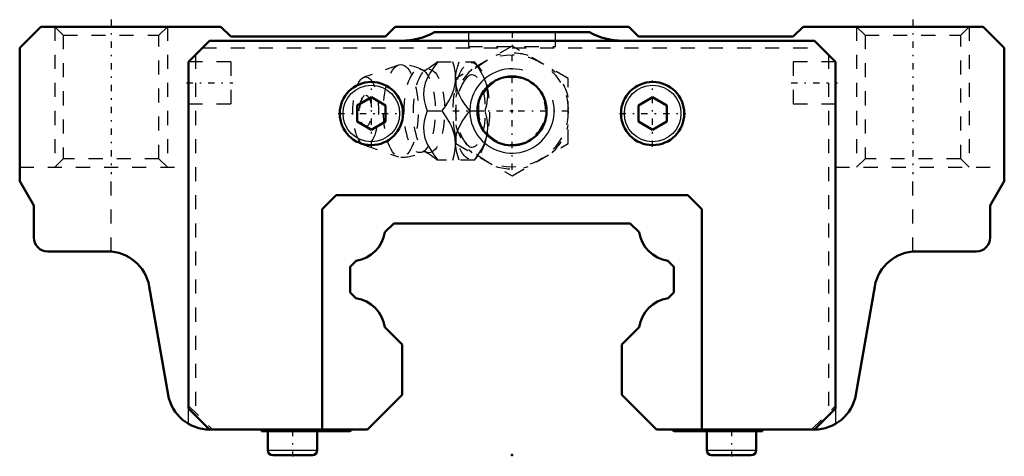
# Model space of a CAD drawing. Header units: millimetres. Extents: x -35 to 35, y -0.1 to 31.
import ezdxf

# ---------------------------------------------------------------- set-up
doc = ezdxf.new("R2010")
doc.units = ezdxf.units.MM
doc.linetypes.add('Center', pattern=[1.5, 0.45, -0.5, 0.05, -0.5])
doc.linetypes.add('Dashed', pattern=[2, 1, -1])
for name, color, linetype, lineweight in [('2d ConnectionPoints', 7, 'Continuous', 50), ('AM_0', 7, 'Continuous', 50), ('AM_4', 3, 'Continuous', 25), ('AM_5', 3, 'Continuous', 25), ('AM_7', 7, 'Center', 25), ('AM_9', 6, 'Dashed', 25)]:
    doc.layers.add(name, color=color, linetype=linetype, lineweight=lineweight)

# ---------------------------------------------------------------- blocks, each defined once
blk = doc.blocks.new('1_rbu6rn5ptajs90g1rwl3r61qf________0_in_HSR25LC1SS_GK__BLOCK_1B_M6F__2')
at = {"layer": 'AM_5', "linetype": 'Dashed'}
blk.add_arc((0, 24.5), 2.386, 75, 15, dxfattribs=at)
at = {"layer": 'AM_7'}
for p, q in [((0, 20.3), (0, 28.7)), ((-4.2, 24.5), (4.2, 24.5))]:
    blk.add_line(p, q, dxfattribs=at)
at = {"layer": 'AM_9'}
for p, q in [((0, 29.119), (-4, 26.809)), ((4, 26.809), (0, 29.119)), ((-5.317, 28), (-2.667, 28)), ((-2.371, 27.651), (-2.667, 28)), ((-8.065, 27.771), (-10.522, 26.903)), ((-4, 26.809), (-4, 22.191)), ((4, 22.191), (4, 26.809)), ((-6.03, 24.5), (-4.96, 24.5)), ((-3.002, 24.5), (-1.932, 24.5)), ((-10.522, 22.097), (-8.065, 21.229)), ((-4, 22.191), (0, 19.881)), ((0, 19.881), (4, 22.191)), ((-2.667, 21), (-5.317, 21)), ((-2.667, 21), (-2.371, 21.349))]:
    blk.add_line(p, q, dxfattribs=at)
for points in [[(-5.273, 28), (-5.544, 27.636), (-5.795, 27.263), (-6.013, 26.878), (-6.18, 26.469), (-6.273, 26.054), (-6.286, 25.646), (-6.236, 25.25), (-6.145, 24.871), (-6.03, 24.5)], [(-5.316, 28.002), (-5.444, 27.884), (-5.606, 27.752), (-5.795, 27.614), (-6.01, 27.476), (-6.13, 27.407)], [(-4.96, 24.5), (-4.706, 24.859), (-4.479, 25.229), (-4.283, 25.625), (-4.136, 26.03), (-4.067, 26.311), (-4.026, 26.591), (-4.013, 26.878), (-4.026, 27.16), (-4.092, 27.586), (-4.203, 28)], [(-4.014, 26.869), (-3.965, 27.25), (-3.874, 27.629), (-3.759, 28)], [(-2.689, 28), (-2.435, 27.641), (-2.208, 27.271), (-2.012, 26.875), (-1.865, 26.47), (-1.796, 26.189), (-1.755, 25.909), (-1.742, 25.622), (-1.755, 25.34), (-1.821, 24.914), (-1.932, 24.5)], [(-6.128, 27.408), (-6.145, 27.4), (-6.182, 27.389), (-6.238, 27.384), (-6.298, 27.392), (-6.331, 27.402), (-6.341, 27.407)], [(-4.001, 26.436), (-4.002, 26.446), (-4.016, 26.833)], [(-3.002, 24.5), (-3.399, 25.046), (-3.581, 25.33), (-3.742, 25.622), (-3.908, 26.025), (-4.001, 26.436)], [(-4.203, 21), (-4.104, 21.359), (-4.038, 21.729), (-4.013, 22.125), (-4.04, 22.53), (-4.093, 22.811), (-4.174, 23.091), (-4.284, 23.378), (-4.419, 23.66), (-4.669, 24.086), (-4.96, 24.5)], [(-4.003, 22.552), (-3.917, 22.946), (-3.756, 23.351), (-3.532, 23.75), (-3.277, 24.129), (-3.002, 24.5)], [(-1.932, 24.5), (-1.833, 24.141), (-1.767, 23.771), (-1.742, 23.375), (-1.77, 22.97), (-1.822, 22.689), (-1.903, 22.409), (-2.013, 22.122), (-2.148, 21.84), (-2.398, 21.414), (-2.689, 21)], [(-6.03, 24.5), (-6.143, 24.136), (-6.234, 23.763), (-6.285, 23.378), (-6.275, 22.969), (-6.188, 22.554), (-6.024, 22.146), (-5.803, 21.75), (-5.548, 21.371), (-5.273, 21)], [(-4.014, 22.134), (-4.006, 22.525), (-4.003, 22.552)], [(-3.759, 21), (-3.92, 21.546), (-3.979, 21.83), (-4.013, 22.118)], [(-6.342, 21.593), (-6.329, 21.599), (-6.295, 21.609), (-6.241, 21.616), (-6.175, 21.609), (-6.141, 21.598), (-6.128, 21.592)], [(-6.128, 21.592), (-6.022, 21.531), (-5.814, 21.399), (-5.631, 21.267), (-5.471, 21.138), (-5.334, 21.016), (-5.313, 20.996)]]:
    blk.add_lwpolyline(points, dxfattribs=at)
blk.add_circle((0, 24.5), 4, dxfattribs=at)
for centre, radius, start, end in [((0, 24.5), 4.12, 73.86243, 106.13757), ((-7.903, 24.5), 3.3, 61.76048, 90), ((0, 24.5), 4.12, 133.86243, 166.13757), ((0, 24.5), 4.12, 13.86243, 46.13757), ((-9.071, 24.5), 1.82, 148.36971, 211.63029), ((0, 24.5), 4.12, 193.86243, 226.13757), ((0, 24.5), 4.12, 313.86243, 346.13757), ((-7.903, 24.5), 3.3, 270, 298.23952), ((0, 24.5), 4.12, 253.86243, 286.13757)]:
    blk.add_arc(centre, radius, start, end, dxfattribs=at)
for centre, major_axis in [((-7.903, 24.5), (0, 3.3)), ((-6.561, 24.5), (0, 2.965)), ((-5.9, 24.5), (0, 2.971)), ((-2.893, 24.5), (0, 3.445)), ((-10.403, 24.5), (0, 2.424)), ((-10.403, 24.5), (0, 1.117))]:
    blk.add_ellipse(centre, major_axis=major_axis, ratio=0.374607, dxfattribs=at)
blk.add_ellipse((-2.841, 24.5), major_axis=(0, -2.572), ratio=0.374607, start_param=5.781061, end_param=9.926902, dxfattribs=at)
blk = doc.blocks.new('2_HSR25LCSSB_M6F11_S_0_in_HSR25LC1SS_GK__BLOCK_1B_M6F__2')
at = {"layer": 'AM_0'}
for p, q in [((-33.5, 30.5), (-35, 29)), ((-20.7, 30.5), (-33.5, 30.5)), ((-20, 29.8), (-20.7, 30.5)), ((-8.3, 30.5), (-9, 29.8)), ((8.3, 30.5), (-8.3, 30.5)), ((5.5, 30.1), (-5.5, 30.1)), ((9, 29.8), (8.3, 30.5)), ((20.7, 30.5), (20, 29.8)), ((33.5, 30.5), (20.7, 30.5)), ((35, 29), (33.5, 30.5)), ((-23, 28), (-21.5, 29.5)), ((-21.5, 29.5), (21.5, 29.5)), ((-9, 29.8), (-20, 29.8)), ((20, 29.8), (9, 29.8)), ((21.5, 29.5), (23, 28)), ((-35, 29), (-35, 19.5)), ((35, 19.5), (35, 29)), ((-23, 28), (-23, 3.317)), ((23, 3.317), (23, 28)), ((-10, 25.472), (-11, 24.894)), ((-9, 24.894), (-10, 25.472)), ((10, 25.472), (9, 24.894)), ((11, 24.894), (10, 25.472)), ((-11, 24.894), (-11, 23.74)), ((-9, 23.74), (-9, 24.894)), ((9, 24.894), (9, 23.74)), ((11, 23.74), (11, 24.894)), ((-11, 23.74), (-10, 23.162)), ((-10, 23.162), (-9, 23.74)), ((9, 23.74), (10, 23.162)), ((10, 23.162), (11, 23.74)), ((-35, 19.5), (-34, 17.768)), ((34, 17.768), (35, 19.5)), ((-12.5, 18.5), (-13.5, 17.5)), ((12.5, 18.5), (-12.5, 18.5)), ((13.5, 17.5), (12.5, 18.5)), ((-34, 17.768), (-34, 15.5)), ((-13.5, 17.5), (-13.5, 1.817)), ((13.5, 1.817), (13.5, 17.5)), ((34, 15.5), (34, 17.768)), ((-8.41, 16.5), (-9.033, 15.877)), ((8.41, 16.5), (-8.41, 16.5)), ((9.033, 15.877), (8.41, 16.5)), ((-33, 14.5), (-28.744, 14.5)), ((28.744, 14.5), (33, 14.5)), ((-11.077, 13.833), (-11.5, 13.41)), ((-11.5, 13.41), (-11.5, 11.58)), ((11.5, 13.41), (11.077, 13.833)), ((11.5, 11.58), (11.5, 13.41)), ((-25.788, 12.013), (-24.449, 4.304)), ((24.449, 4.304), (25.788, 12.013)), ((-11.5, 11.58), (-11.091, 11.171)), ((11.091, 11.171), (11.5, 11.58)), ((-9.031, 9.11), (-7.8, 7.88)), ((7.8, 7.88), (9.031, 9.11)), ((-7.8, 7.88), (-7.8, 4.3)), ((7.8, 4.3), (7.8, 7.88)), ((-7.8, 4.3), (-10.283, 1.817)), ((7.8, 4.3), (10.283, 1.817)), ((-23, 3.317), (-21.5, 1.817)), ((21.5, 1.817), (23, 3.317)), ((-21.5, 1.817), (-10.283, 1.817)), ((-17.8, 1.817), (-17.8, 1.717)), ((-17.8, 1.717), (-11.5, 1.717)), ((-17.359, 1.717), (-17.359, 0.352)), ((-13.841, 0.352), (-13.841, 1.717)), ((10.283, 1.817), (21.5, 1.817)), ((11.5, 1.717), (17.8, 1.717)), ((13.841, 1.717), (13.841, 0.352)), ((17.359, 0.352), (17.359, 1.717)), ((17.8, 1.717), (17.8, 1.817)), ((-17.007, 0), (-14.193, 0)), ((14.193, 0), (17.007, 0))]:
    blk.add_line(p, q, dxfattribs=at)
for centre, radius in [((0, 24.5), 2.458), ((-10, 24.317), 2.25), ((10, 24.317), 2.25)]:
    blk.add_circle(centre, radius, dxfattribs=at)
for centre, radius, start, end in [((-7.875, 34.5), 5, 270, 298.35764), ((7.875, 34.5), 5, 241.64236, 270), ((-33, 15.5), 1, 180, 270), ((-11.48, 16.28), 2.48, 279.35099, 350.64901), ((11.48, 16.28), 2.48, 189.35099, 260.64901), ((33, 15.5), 1, 270, 0), ((-28.744, 11.5), 3, 9.85219, 90), ((28.744, 11.5), 3, 90, 170.14781), ((-11.48, 8.722), 2.48, 9.01322, 80.98678), ((11.48, 8.722), 2.48, 99.01322, 170.98678), ((-21.493, 4.817), 3, 189.85219, 270), ((21.493, 4.817), 3, 270, 350.14781), ((-11.5, 1.817), 0.1, 270, 360), ((11.5, 1.817), 0.1, 180, 270), ((-17.007, 0.352), 0.352, 180, 270), ((-14.193, 0.352), 0.352, 270, 0), ((14.193, 0.352), 0.352, 180, 270), ((17.007, 0.352), 0.352, 270, 0)]:
    blk.add_arc(centre, radius, start, end, dxfattribs=at)
at = {"layer": 'AM_4'}
for p, q in [((-17.359, 0.352), (-13.841, 0.352)), ((13.841, 0.352), (17.359, 0.352))]:
    blk.add_line(p, q, dxfattribs=at)
for centre in [(-10, 24.317), (10, 24.317)]:
    blk.add_circle(centre, 2.012, dxfattribs=at)
at = {"layer": 'AM_5', "linetype": 'Dashed'}
for p, q in [((-32.5, 30.5), (-32.5, 20.5)), ((-24.5, 30.5), (-24.5, 20.5)), ((24.5, 30.5), (24.5, 20.5)), ((32.5, 30.5), (32.5, 20.5))]:
    blk.add_line(p, q, dxfattribs=at)
at = {"layer": 'AM_5'}
blk.add_arc((0, 24.5), 3, 75, 15, dxfattribs=at)
at = {"layer": 'AM_7'}
for p, q in [((-28.5, 31), (-28.5, 20)), ((28.5, 31), (28.5, 20)), ((0, 30.15), (0, 29.05)), ((-10, 21.954), (-10, 26.68)), ((10, 21.954), (10, 26.68)), ((-23.15, 26.5), (-19.85, 26.5)), ((19.85, 26.5), (23.15, 26.5)), ((-12.363, 24.317), (-7.637, 24.317)), ((7.638, 24.317), (12.363, 24.317)), ((-15.6, 1.803), (-15.6, -0.086)), ((15.6, 1.803), (15.6, -0.086))]:
    blk.add_line(p, q, dxfattribs=at)
at = {"layer": 'AM_9'}
for p, q in [((-32.5, 30.5), (-31.9, 29.9)), ((-25.1, 29.9), (-24.5, 30.5)), ((-3.1, 30.1), (-3.1, 29.1)), ((3.1, 29.1), (3.1, 30.1)), ((24.5, 30.5), (25.1, 29.9)), ((31.9, 29.9), (32.5, 30.5)), ((-31.9, 29.9), (-31.9, 21.1)), ((-31.9, 29.9), (-25.1, 29.9)), ((-25.1, 21.1), (-25.1, 29.9)), ((25.1, 29.9), (25.1, 21.1)), ((25.1, 29.9), (31.9, 29.9)), ((31.9, 21.1), (31.9, 29.9)), ((-22, 29), (22, 29)), ((-3.1, 29.1), (3.1, 29.1)), ((-20, 28), (-23, 28)), ((-22.5, 28.5), (-22.5, 3.017)), ((-20, 28), (-20, 25)), ((23, 28), (20, 28)), ((20, 28), (20, 25)), ((22.5, 28.5), (22.5, 3.017)), ((-23, 25), (-20, 25)), ((20, 25), (23, 25)), ((-31.9, 21.1), (-32.5, 20.5)), ((-25.1, 21.1), (-31.9, 21.1)), ((-24.5, 20.5), (-25.1, 21.1)), ((25.1, 21.1), (24.5, 20.5)), ((31.9, 21.1), (25.1, 21.1)), ((32.5, 20.5), (31.9, 21.1)), ((-35, 20.5), (-23, 20.5)), ((-28.5, 14.49), (-28.5, 20.5)), ((23, 20.5), (35, 20.5)), ((28.5, 14.49), (28.5, 20.5)), ((-23, 3.517), (-21.3, 1.817)), ((21.3, 1.817), (23, 3.517)), ((-23, 2.225), (-23, 3.317)), ((23, 3.317), (23, 2.225))]:
    blk.add_line(p, q, dxfattribs=at)

msp = doc.modelspace()

# ---------------------------------------------------------------- linework, layer by layer
at = {"layer": '2d ConnectionPoints'}
for p in [(0, 24.5), (0, 24.5), (0, 0)]:
    msp.add_point(p, dxfattribs=at)

# ---------------------------------------------------------------- block references
for name in ['2_HSR25LCSSB_M6F11_S_0_in_HSR25LC1SS_GK__BLOCK_1B_M6F__2', '1_rbu6rn5ptajs90g1rwl3r61qf________0_in_HSR25LC1SS_GK__BLOCK_1B_M6F__2']:
    msp.add_blockref(name, (0, 0))

doc.saveas('drawing.dxf')
